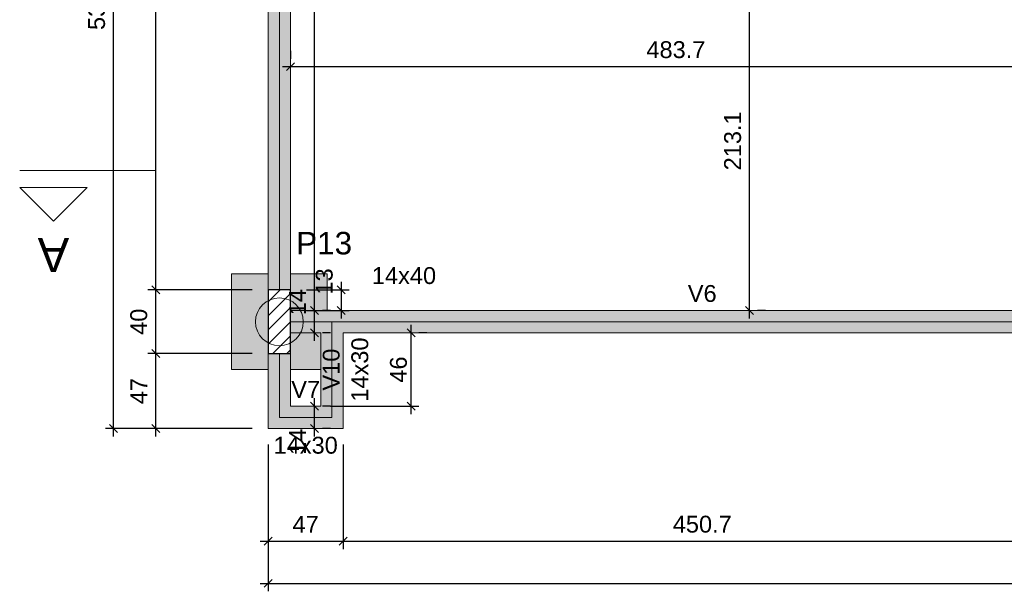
# Model space of a CAD drawing. Header units: millimetres. Extents: x 1852 to 2571, y -668 to -390.
# Tile 14 of 84: x 2205.49 to 2217.84, y -639.8 to -632.63. Entities that reach past the tile are written whole.
import ezdxf

# ---------------------------------------------------------------- set-up
doc = ezdxf.new("R2010")
doc.units = ezdxf.units.MM
doc.linetypes.add('DASHDOT', pattern=[25.4, 12.7, -6.35, 0, -6.35])
doc.linetypes.add('DOT', pattern=[6.35, 0, -6.35])
for name, color, linetype, lineweight in [('FO-Cortes', 9, 'DASHDOT', 5), ('FO-Cotas', 5, 'Continuous', 5), ('FO-Eixos', 5, 'Continuous', 5), ('FO-Estacas dos blocos', 1, 'Continuous', 20), ('FO-Hachura dos blocos', 43, 'Continuous', 5), ('FO-Hachura pilar que passa', 19, 'Continuous', 5), ('FO-Hachura viga', 43, 'Continuous', 5), ('FO-Pilares', 4, 'Continuous', 30), ('FO-Seção das fundações', 9, 'Continuous', 5), ('FO-Textos das vigas', 7, 'Continuous', 5), ('FO-Textos dos pilares', 7, 'Continuous', 5), ('FO-Vigas', 1, 'Continuous', 20)]:
    doc.layers.add(name, color=color, linetype=linetype, lineweight=lineweight)
doc.styles.add('ARIAL', font='arial.ttf')
doc.styles.get("Standard").update_dxf_attribs({"font": 'arial.ttf'})
doc.dimstyles.new('UM_50.000000', dxfattribs={"dimtxt": 0.18, "dimasz": 0.1, "dimexe": 0.1, "dimexo": 0.2, "dimgap": 0, "dimtad": 1, "dimtih": 1, "dimtoh": 1, "dimdec": 1, "dimlfac": 50, "dimzin": 0, "dimdsep": 46, "dimtxsty": 'Standard', "dimcen": 0.09, "dimdle": 0.1, "dimadec": 1, "dimazin": 2, "dimtfac": 1, "dimtdec": 4, "dimtofl": 0, "dimtmove": 0, "dimatfit": 3, "dimfxl": 1, "dimtolj": 1, "dimarcsym": 0})

# ---------------------------------------------------------------- blocks, each defined once
blk = doc.blocks.new('_Oblique')
at = {"color": 0, "linetype": 'ByBlock', "lineweight": -2}
blk.add_line((-0.5, -0.5), (0.5, 0.5), dxfattribs=at)
blk = doc.blocks.new('*D49')
at = {"layer": 'FO-Cotas', "color": 0, "lineweight": -2, "transparency": 16777216}
for p, q in [((2208.607, -637.962), (2208.607, -639.274)), ((2209.547, -637.962), (2209.547, -639.274)), ((2208.507, -639.174), (2209.647, -639.174))]:
    blk.add_line(p, q, dxfattribs=at)
at = {"layer": 'FO-Cotas', "color": 0, "lineweight": -2, "transparency": 16777216, "xscale": 0.1, "yscale": 0.1, "zscale": 0.1, "rotation": 180}
blk.add_blockref('_Oblique', (2208.607, -639.174), dxfattribs=at)
at = {"layer": 'FO-Cotas', "color": 0, "lineweight": -2, "transparency": 16777216, "xscale": 0.1, "yscale": 0.1, "zscale": 0.1}
blk.add_blockref('_Oblique', (2209.547, -639.174), dxfattribs=at)
at = {"layer": 'FO-Cotas', "color": 7, "transparency": 16777216, "insert": (2209.077, -638.963), "char_height": 0.2118, "attachment_point": 5, "rotation": 0.0057, "style": 'ARIAL'}
blk.add_mtext('\\A1;47', dxfattribs=at)
blk = doc.blocks.new('*D50')
at = {"layer": 'FO-Cotas', "color": 0, "lineweight": -2, "transparency": 16777216}
for p, q in [((2218.56, -636.762), (2218.56, -639.274)), ((2209.547, -637.962), (2209.547, -639.274)), ((2209.447, -639.174), (2218.66, -639.174))]:
    blk.add_line(p, q, dxfattribs=at)
at = {"layer": 'FO-Cotas', "color": 0, "lineweight": -2, "transparency": 16777216, "xscale": 0.1, "yscale": 0.1, "zscale": 0.1, "rotation": 180}
blk.add_blockref('_Oblique', (2209.547, -639.174), dxfattribs=at)
at = {"layer": 'FO-Cotas', "color": 0, "lineweight": -2, "transparency": 16777216, "xscale": 0.1, "yscale": 0.1, "zscale": 0.1}
blk.add_blockref('_Oblique', (2218.56, -639.174), dxfattribs=at)
at = {"layer": 'FO-Cotas', "color": 7, "transparency": 16777216, "insert": (2214.054, -638.963), "char_height": 0.2118, "attachment_point": 5, "rotation": 0.0057, "style": 'ARIAL'}
blk.add_mtext('\\A1;450.7', dxfattribs=at)
blk = doc.blocks.new('*D58')
at = {"layer": 'FO-Cotas', "color": 0, "lineweight": -2, "transparency": 16777216}
for p, q in [((2208.607, -637.962), (2208.607, -639.804)), ((2245.587, -637.962), (2245.587, -639.804)), ((2208.507, -639.704), (2245.687, -639.704))]:
    blk.add_line(p, q, dxfattribs=at)
at = {"layer": 'FO-Cotas', "color": 0, "lineweight": -2, "transparency": 16777216, "xscale": 0.1, "yscale": 0.1, "zscale": 0.1, "rotation": 180}
blk.add_blockref('_Oblique', (2208.607, -639.704), dxfattribs=at)
at = {"layer": 'FO-Cotas', "color": 0, "lineweight": -2, "transparency": 16777216, "xscale": 0.1, "yscale": 0.1, "zscale": 0.1}
blk.add_blockref('_Oblique', (2245.587, -639.704), dxfattribs=at)
at = {"layer": 'FO-Cotas', "color": 7, "transparency": 16777216, "insert": (2227.097, -639.492), "char_height": 0.2118, "attachment_point": 5, "rotation": 0.0057, "style": 'ARIAL'}
blk.add_mtext('\\A1;1849', dxfattribs=at)
blk = doc.blocks.new('*D59')
at = {"layer": 'FO-Cotas', "color": 0, "lineweight": -2, "transparency": 16777216}
for p, q in [((2207.195, -637.862), (2207.195, -636.722)), ((2208.407, -636.822), (2207.095, -636.822)), ((2208.407, -637.762), (2207.095, -637.762))]:
    blk.add_line(p, q, dxfattribs=at)
at = {"layer": 'FO-Cotas', "color": 0, "lineweight": -2, "transparency": 16777216, "xscale": 0.1, "yscale": 0.1, "zscale": 0.1}
for p, rotation in [((2207.195, -636.822), 90), ((2207.195, -637.762), 270)]:
    blk.add_blockref('_Oblique', p, dxfattribs=dict(at, rotation=rotation))
at = {"layer": 'FO-Cotas', "color": 7, "transparency": 16777216, "insert": (2206.983, -637.292), "char_height": 0.2118, "attachment_point": 5, "rotation": 90, "style": 'ARIAL'}
blk.add_mtext('\\A1;47', dxfattribs=at)
blk = doc.blocks.new('*D60')
at = {"layer": 'FO-Cotas', "color": 0, "lineweight": -2, "transparency": 16777216}
for p, q in [((2207.195, -636.922), (2207.195, -635.922)), ((2208.407, -636.022), (2207.095, -636.022)), ((2208.407, -636.822), (2207.095, -636.822))]:
    blk.add_line(p, q, dxfattribs=at)
at = {"layer": 'FO-Cotas', "color": 0, "lineweight": -2, "transparency": 16777216, "xscale": 0.1, "yscale": 0.1, "zscale": 0.1}
for p, rotation in [((2207.195, -636.022), 90), ((2207.195, -636.822), 270)]:
    blk.add_blockref('_Oblique', p, dxfattribs=dict(at, rotation=rotation))
at = {"layer": 'FO-Cotas', "color": 7, "transparency": 16777216, "insert": (2206.983, -636.422), "char_height": 0.2118, "attachment_point": 5, "rotation": 90, "style": 'ARIAL'}
blk.add_mtext('\\A1;40', dxfattribs=at)
blk = doc.blocks.new('*D61')
at = {"layer": 'FO-Cotas', "color": 0, "lineweight": -2, "transparency": 16777216}
for p, q in [((2207.195, -636.122), (2207.195, -627.52)), ((2208.407, -627.62), (2207.095, -627.62)), ((2208.407, -636.022), (2207.095, -636.022))]:
    blk.add_line(p, q, dxfattribs=at)
at = {"layer": 'FO-Cotas', "color": 0, "lineweight": -2, "transparency": 16777216, "xscale": 0.1, "yscale": 0.1, "zscale": 0.1}
for p, rotation in [((2207.195, -627.62), 90), ((2207.195, -636.022), 270)]:
    blk.add_blockref('_Oblique', p, dxfattribs=dict(at, rotation=rotation))
at = {"layer": 'FO-Cotas', "color": 7, "transparency": 16777216, "insert": (2206.983, -631.821), "char_height": 0.2118, "attachment_point": 5, "rotation": 90, "style": 'ARIAL'}
blk.add_mtext('\\A1;420.1', dxfattribs=at)
blk = doc.blocks.new('*D63')
at = {"layer": 'FO-Cotas', "color": 0, "lineweight": -2, "transparency": 16777216}
for p, q in [((2206.665, -637.862), (2206.665, -626.92)), ((2208.407, -627.02), (2206.565, -627.02)), ((2208.407, -637.762), (2206.565, -637.762))]:
    blk.add_line(p, q, dxfattribs=at)
at = {"layer": 'FO-Cotas', "color": 0, "lineweight": -2, "transparency": 16777216, "xscale": 0.1, "yscale": 0.1, "zscale": 0.1}
for p, rotation in [((2206.665, -627.02), 90), ((2206.665, -637.762), 270)]:
    blk.add_blockref('_Oblique', p, dxfattribs=dict(at, rotation=rotation))
at = {"layer": 'FO-Cotas', "color": 7, "transparency": 16777216, "insert": (2206.454, -632.391), "char_height": 0.2118, "attachment_point": 5, "rotation": 90, "style": 'ARIAL'}
blk.add_mtext('\\A1;537.1', dxfattribs=at)
blk = doc.blocks.new('*D69')
at = {"layer": 'FO-Cotas', "color": 0, "lineweight": -2, "transparency": 16777216}
for p, q in [((2208.887, -633.021), (2208.887, -633.121)), ((2218.56, -633.021), (2218.56, -633.121)), ((2208.787, -633.221), (2218.66, -633.221))]:
    blk.add_line(p, q, dxfattribs=at)
at = {"layer": 'FO-Cotas', "color": 0, "lineweight": -2, "transparency": 16777216, "xscale": 0.1, "yscale": 0.1, "zscale": 0.1, "rotation": 180}
blk.add_blockref('_Oblique', (2208.887, -633.221), dxfattribs=at)
at = {"layer": 'FO-Cotas', "color": 0, "lineweight": -2, "transparency": 16777216, "xscale": 0.1, "yscale": 0.1, "zscale": 0.1}
blk.add_blockref('_Oblique', (2218.56, -633.221), dxfattribs=at)
at = {"layer": 'FO-Cotas', "color": 7, "transparency": 16777216, "insert": (2213.723, -633.009), "char_height": 0.2118, "attachment_point": 5, "rotation": 0.0057, "style": 'ARIAL'}
blk.add_mtext('\\A1;483.7', dxfattribs=at)
blk = doc.blocks.new('*D81')
at = {"layer": 'FO-Cotas', "color": 0, "lineweight": -2, "transparency": 16777216}
for p, q in [((2209.187, -637.862), (2209.187, -637.382)), ((2209.387, -637.482), (2209.287, -637.482)), ((2209.387, -637.762), (2209.287, -637.762))]:
    blk.add_line(p, q, dxfattribs=at)
at = {"layer": 'FO-Cotas', "color": 0, "lineweight": -2, "transparency": 16777216, "xscale": 0.1, "yscale": 0.1, "zscale": 0.1}
for p, rotation in [((2209.187, -637.482), 90), ((2209.187, -637.762), 270)]:
    blk.add_blockref('_Oblique', p, dxfattribs=dict(at, rotation=rotation))
at = {"layer": 'FO-Cotas', "color": 7, "transparency": 16777216, "insert": (2208.975, -637.927), "char_height": 0.2118, "attachment_point": 5, "rotation": 90, "style": 'ARIAL'}
blk.add_mtext('\\A1;14', dxfattribs=at)
blk = doc.blocks.new('*D82')
at = {"layer": 'FO-Cotas', "color": 0, "lineweight": -2, "transparency": 16777216}
for p, q in [((2210.399, -637.582), (2210.399, -636.462)), ((2210.599, -636.562), (2210.499, -636.562)), ((2209.387, -637.482), (2210.499, -637.482))]:
    blk.add_line(p, q, dxfattribs=at)
at = {"layer": 'FO-Cotas', "color": 0, "lineweight": -2, "transparency": 16777216, "xscale": 0.1, "yscale": 0.1, "zscale": 0.1}
for p, rotation in [((2210.399, -636.562), 90), ((2210.399, -637.482), 270)]:
    blk.add_blockref('_Oblique', p, dxfattribs=dict(at, rotation=rotation))
at = {"layer": 'FO-Cotas', "color": 7, "transparency": 16777216, "insert": (2210.242, -637.022), "char_height": 0.2118, "attachment_point": 5, "rotation": 90, "style": 'ARIAL'}
blk.add_mtext('\\A1;46', dxfattribs=at)
blk = doc.blocks.new('*D83')
at = {"layer": 'FO-Cotas', "color": 0, "lineweight": -2, "transparency": 16777216}
for p, q in [((2209.187, -636.662), (2209.187, -636.182)), ((2209.387, -636.282), (2209.287, -636.282)), ((2209.387, -636.562), (2209.287, -636.562))]:
    blk.add_line(p, q, dxfattribs=at)
at = {"layer": 'FO-Cotas', "color": 0, "lineweight": -2, "transparency": 16777216, "xscale": 0.1, "yscale": 0.1, "zscale": 0.1}
for p, rotation in [((2209.187, -636.282), 90), ((2209.187, -636.562), 270)]:
    blk.add_blockref('_Oblique', p, dxfattribs=dict(at, rotation=rotation))
at = {"layer": 'FO-Cotas', "color": 7, "transparency": 16777216, "insert": (2208.975, -636.176), "char_height": 0.2118, "attachment_point": 5, "rotation": 90, "style": 'ARIAL'}
blk.add_mtext('\\A1;14', dxfattribs=at)
blk = doc.blocks.new('*D84')
at = {"layer": 'FO-Cotas', "color": 0, "lineweight": -2, "transparency": 16777216}
for p, q in [((2209.187, -636.382), (2209.187, -627.2)), ((2209.387, -627.3), (2209.287, -627.3)), ((2209.387, -636.282), (2209.287, -636.282))]:
    blk.add_line(p, q, dxfattribs=at)
at = {"layer": 'FO-Cotas', "color": 0, "lineweight": -2, "transparency": 16777216, "xscale": 0.1, "yscale": 0.1, "zscale": 0.1}
for p, rotation in [((2209.187, -627.3), 90), ((2209.187, -636.282), 270)]:
    blk.add_blockref('_Oblique', p, dxfattribs=dict(at, rotation=rotation))
at = {"layer": 'FO-Cotas', "color": 7, "transparency": 16777216, "insert": (2208.975, -631.791), "char_height": 0.2118, "attachment_point": 5, "rotation": 90, "style": 'ARIAL'}
blk.add_mtext('\\A1;449.1', dxfattribs=at)
blk = doc.blocks.new('*D86')
at = {"layer": 'FO-Cotas', "color": 0, "lineweight": -2, "transparency": 16777216}
for p, q in [((2214.648, -636.382), (2214.648, -631.921)), ((2214.848, -632.021), (2214.748, -632.021)), ((2214.848, -636.282), (2214.748, -636.282))]:
    blk.add_line(p, q, dxfattribs=at)
at = {"layer": 'FO-Cotas', "color": 0, "lineweight": -2, "transparency": 16777216, "xscale": 0.1, "yscale": 0.1, "zscale": 0.1}
for p, rotation in [((2214.648, -632.021), 90), ((2214.648, -636.282), 270)]:
    blk.add_blockref('_Oblique', p, dxfattribs=dict(at, rotation=rotation))
at = {"layer": 'FO-Cotas', "color": 7, "transparency": 16777216, "insert": (2214.436, -634.152), "char_height": 0.2118, "attachment_point": 5, "rotation": 90, "style": 'ARIAL'}
blk.add_mtext('\\A1;213.1', dxfattribs=at)
blk = doc.blocks.new('*D97')
at = {"layer": 'FO-Cotas', "color": 0, "lineweight": -2, "transparency": 16777216}
for p, q in [((2209.522, -635.922), (2209.522, -636.382)), ((2209.087, -636.022), (2209.622, -636.022)), ((2209.087, -636.282), (2209.622, -636.282))]:
    blk.add_line(p, q, dxfattribs=at)
at = {"layer": 'FO-Cotas', "color": 0, "lineweight": -2, "transparency": 16777216, "xscale": 0.1, "yscale": 0.1, "zscale": 0.1}
for p, rotation in [((2209.522, -636.022), 90), ((2209.522, -636.282), 270)]:
    blk.add_blockref('_Oblique', p, dxfattribs=dict(at, rotation=rotation))
at = {"layer": 'FO-Cotas', "color": 7, "transparency": 16777216, "insert": (2209.311, -635.916), "char_height": 0.2118, "attachment_point": 5, "rotation": 90, "style": 'ARIAL'}
blk.add_mtext('\\A1;13', dxfattribs=at)

msp = doc.modelspace()

# ---------------------------------------------------------------- hatches: boundary and pattern name
at = {"layer": 'FO-Estacas dos blocos', "linetype": 'Continuous'}
h = msp.add_hatch(color=256, dxfattribs=at)
h.paths.add_polyline_path([(2208.4571, -636.4997), (2208.4871, -636.572), (2208.5348, -636.6342), (2208.5969, -636.6819), (2208.6693, -636.7118), (2208.7469, -636.722), (2208.8246, -636.7118), (2208.8969, -636.6819), (2208.9591, -636.6342), (2209.0067, -636.572), (2209.0367, -636.4997), (2209.0469, -636.422), (2209.0367, -636.3444), (2209.0067, -636.272), (2208.9591, -636.2099), (2208.8969, -636.1622), (2208.8246, -636.1323), (2208.7469, -636.122), (2208.6693, -636.1323), (2208.5969, -636.1622), (2208.5348, -636.2099), (2208.4871, -636.272), (2208.4571, -636.3444), (2208.4469, -636.422), (2208.4571, -636.4997)])
h.paths.add_polyline_path([(2208.8246, -636.7118), (2208.8869, -636.686), (2208.8869, -636.1581), (2208.8246, -636.1323), (2208.7469, -636.122), (2208.6693, -636.1323), (2208.6069, -636.1581), (2208.6069, -636.686), (2208.6693, -636.7118), (2208.7469, -636.722), (2208.8246, -636.7118)], flags=0)
h.paths.add_polyline_path([(2209.0367, -636.4997), (2209.0469, -636.422), (2209.0367, -636.3444), (2209.0109, -636.282), (2208.8869, -636.282), (2208.8869, -636.562), (2209.0109, -636.562), (2209.0367, -636.4997)], flags=0)
at = {"layer": 'FO-Hachura dos blocos', "linetype": 'Continuous'}
h = msp.add_hatch(color=256, dxfattribs=at)
h.paths.add_polyline_path([(2209.3469, -637.022), (2209.3469, -635.822), (2208.1469, -635.822), (2208.1469, -637.022), (2209.3469, -637.022)])
h.paths.add_polyline_path([(2208.8869, -635.822), (2208.6069, -635.822), (2208.6069, -636.022), (2208.8869, -636.022), (2208.8869, -635.822)], flags=0)
h.paths.add_polyline_path([(2208.8969, -636.6819), (2208.9591, -636.6342), (2209.0067, -636.572), (2209.0109, -636.562), (2209.2671, -636.562), (2209.3469, -636.4822), (2209.3469, -636.282), (2209.0109, -636.282), (2209.0067, -636.272), (2208.9591, -636.2099), (2208.8969, -636.1622), (2208.8869, -636.1581), (2208.8869, -636.022), (2208.6069, -636.022), (2208.6069, -636.1581), (2208.5969, -636.1622), (2208.5348, -636.2099), (2208.4871, -636.272), (2208.4571, -636.3444), (2208.4469, -636.422), (2208.4571, -636.4997), (2208.4871, -636.572), (2208.5348, -636.6342), (2208.5969, -636.6819), (2208.6069, -636.686), (2208.6069, -636.822), (2208.6069, -636.822), (2208.6069, -637.022), (2208.8869, -637.022), (2208.8869, -636.686), (2208.8969, -636.6819)], flags=0)
h.paths.add_polyline_path([(2209.3469, -636.4822), (2209.2671, -636.562), (2209.2671, -637.022), (2209.3469, -637.022), (2209.3469, -636.4822)], flags=0)
at = {"layer": 'FO-Hachura pilar que passa', "linetype": 'Continuous'}
h = msp.add_hatch(dxfattribs=at)
h.set_pattern_fill('ANSI31', color=256, style=0)
h.set_pattern_definition([(45, (2208.57693, -637.79245), (-0.088388, 0.088388), [])])
h.paths.add_polyline_path([(2208.8869, -636.022), (2208.7469, -636.022), (2208.6069, -636.022), (2208.6069, -636.422), (2208.6069, -636.822), (2208.7469, -636.822), (2208.8869, -636.822), (2208.8869, -636.422)])
at = {"layer": 'FO-Hachura viga', "linetype": 'Continuous'}
for points in [[(2208.8869, -627.6196), (2208.8869, -627.6196), (2208.6069, -627.6196), (2208.6069, -636.022), (2208.8869, -636.022), (2208.8869, -627.6196)], [(2209.4071, -636.422), (2209.4071, -636.422), (2209.4071, -636.282), (2208.8869, -636.282), (2208.8869, -636.562), (2209.2671, -636.562), (2209.4071, -636.422)], [(2218.5603, -636.282), (2218.5603, -636.282), (2209.4071, -636.282), (2209.4071, -636.422), (2209.5471, -636.562), (2218.5603, -636.562), (2218.5603, -636.282)], [(2209.5471, -636.562), (2209.5471, -636.562), (2209.4071, -636.422), (2209.2671, -636.562), (2209.2671, -637.4824), (2209.5471, -637.7624), (2209.5471, -636.562)], [(2208.8869, -637.4824), (2208.8869, -637.4824), (2208.8869, -636.822), (2208.6069, -636.822), (2208.6069, -637.7624), (2208.8869, -637.4824)], [(2209.2671, -637.4824), (2209.2671, -637.4824), (2208.8869, -637.4824), (2208.6069, -637.7624), (2209.5471, -637.7624), (2209.2671, -637.4824)]]:
    msp.add_hatch(color=256, dxfattribs=at).paths.add_polyline_path(points)

# ---------------------------------------------------------------- linework, layer by layer
at = {"layer": 'FO-Cortes', "ltscale": 0.2}
msp.add_line((2205.488, -634.5248), (2207.1824, -634.5248), dxfattribs=at)
at = {"layer": 'FO-Cortes', "linetype": 'Continuous'}
msp.add_lwpolyline([(2205.488, -634.7366), (2206.3352, -634.7366), (2205.9116, -635.1602), (2205.488, -634.7366)], close=True, dxfattribs=at)
at = {"layer": 'FO-Eixos'}
for p, q in [((2208.7469, -636.022), (2208.7469, -627.6196)), ((2208.8869, -636.422), (2209.4071, -636.422)), ((2209.4071, -636.422), (2218.5603, -636.422)), ((2209.4071, -637.6224), (2209.4071, -636.422)), ((2208.7469, -637.6224), (2208.7469, -636.822)), ((2208.7469, -637.6224), (2209.4071, -637.6224))]:
    msp.add_line(p, q, dxfattribs=at)
at = {"layer": 'FO-Estacas dos blocos'}
msp.add_circle((2208.7469, -636.422), 0.3, dxfattribs=at)
at = {"layer": 'FO-Pilares'}
msp.add_lwpolyline([(2208.8869, -636.022), (2208.7469, -636.022), (2208.6069, -636.022), (2208.6069, -636.422), (2208.6069, -636.822), (2208.7469, -636.822), (2208.8869, -636.822), (2208.8869, -636.422), (2208.8869, -636.022)], close=True, dxfattribs=at)
at = {"layer": 'FO-Seção das fundações'}
for points in [[(2208.1469, -635.822), (2208.1469, -637.022)], [(2208.1469, -635.822), (2208.6069, -635.822)], [(2208.8869, -635.822), (2209.3469, -635.822)], [(2209.3469, -636.282), (2209.3469, -635.822)], [(2208.6069, -637.022), (2208.1469, -637.022)], [(2209.2671, -637.022), (2208.8869, -637.022)]]:
    msp.add_lwpolyline(points, dxfattribs=at)
at = {"layer": 'FO-Vigas'}
for p, q in [((2208.6069, -636.022), (2208.6069, -627.6196)), ((2208.8869, -636.022), (2208.8869, -627.6196)), ((2208.8869, -636.282), (2209.4071, -636.282)), ((2209.4071, -636.282), (2218.5603, -636.282)), ((2208.8869, -636.562), (2209.2671, -636.562)), ((2209.2671, -637.4824), (2209.2671, -636.562)), ((2209.5471, -636.562), (2218.5603, -636.562)), ((2209.5471, -637.7624), (2209.5471, -636.562)), ((2208.6069, -637.7624), (2208.6069, -636.822)), ((2208.8869, -637.4824), (2208.8869, -636.822)), ((2208.8869, -637.4824), (2209.2671, -637.4824)), ((2208.6069, -637.7624), (2209.5471, -637.7624))]:
    msp.add_line(p, q, dxfattribs=at)

# ---------------------------------------------------------------- texts
at = {"layer": 'FO-Cortes', "linetype": 'DOT', "ltscale": 0.2, "insert": (2205.9116, -635.372), "char_height": 0.4236, "width": 0.791781, "attachment_point": 8, "rotation": 180, "line_spacing_factor": 0.798, "style": 'ARIAL'}
msp.add_mtext('A', dxfattribs=at)
at = {"layer": 'FO-Textos das vigas', "char_height": 0.2118, "attachment_point": 8, "line_spacing_factor": 0.798, "style": 'ARIAL'}
for s, insert, width in [('V6', (2214.0537, -636.1761), 0.733117), ('V7', (2209.077, -637.3765), 0.733117), ('14x30', (2209.077, -638.0801), 1.626877)]:
    msp.add_mtext(s, dxfattribs=dict(at, insert=insert, width=width))
at = {"layer": 'FO-Textos das vigas', "char_height": 0.2118, "attachment_point": 8, "rotation": 90, "line_spacing_factor": 0.798, "style": 'ARIAL'}
for s, insert, width in [('14x30', (2209.8648, -637.0222), 1.626877), ('V10', (2209.5057, -637.0222), 1.066086)]:
    msp.add_mtext(s, dxfattribs=dict(at, insert=insert, width=width))
at = {"layer": 'FO-Textos dos pilares', "attachment_point": 7, "line_spacing_factor": 0.798, "style": 'ARIAL'}
for s, insert, char_height, width in [('P13', (2208.9575, -635.5808), 0.2824, 1.406326), ('14x40', (2209.9076, -635.9514), 0.2118, 1.626877)]:
    msp.add_mtext(s, dxfattribs=dict(at, insert=insert, char_height=char_height, width=width))

# ---------------------------------------------------------------- dimensions: what is measured, and where the dimension line sits
at = {"layer": 'FO-Cotas'}
for base, p1, p2, override, picture, middle in [((2206.6654, -627.0196), (2208.6069, -637.7624), (2208.6069, -627.0196), {"dimtxt": 0.2118, "dimasz": 0.1, "dimexe": 0.1, "dimexo": 0.2, "dimtad": 1, "dimtih": 0, "dimtoh": 0, "dimdec": 1, "dimlfac": 50, "dimzin": 8, "dimtxsty": 'ARIAL', "dimblk": 'Oblique', "dimblk1": 'Oblique', "dimblk2": 'Oblique', "dimsah": 1, "dimdle": 0.1, "dimse1": 0, "dimse2": 0, "dimclrt": 7, "dimadec": 1, "dimazin": 3, "dimtmove": 2, "dimldrblk": 'Oblique'}, '*D63', (2206.4536, -632.391)), ((2209.1869, -627.2996), (2209.1869, -636.282), (2209.1869, -627.2996), {"dimtxt": 0.2118, "dimasz": 0.1, "dimexe": 0.1, "dimexo": 0.2, "dimtad": 1, "dimtih": 0, "dimtoh": 0, "dimdec": 1, "dimlfac": 50, "dimzin": 8, "dimtxsty": 'ARIAL', "dimblk": 'Oblique', "dimblk1": 'Oblique', "dimblk2": 'Oblique', "dimsah": 1, "dimdle": 0.1, "dimse1": 0, "dimse2": 0, "dimclrt": 7, "dimadec": 1, "dimazin": 3, "dimtmove": 2, "dimldrblk": 'Oblique'}, '*D84', (2208.9751, -631.7908)), ((2207.1949, -627.6196), (2208.6069, -636.022), (2208.6069, -627.6196), {"dimtxt": 0.2118, "dimasz": 0.1, "dimexe": 0.1, "dimexo": 0.2, "dimtad": 1, "dimtih": 0, "dimtoh": 0, "dimdec": 1, "dimlfac": 50, "dimzin": 8, "dimtxsty": 'ARIAL', "dimblk": 'Oblique', "dimblk1": 'Oblique', "dimblk2": 'Oblique', "dimsah": 1, "dimdle": 0.1, "dimse1": 0, "dimse2": 0, "dimclrt": 7, "dimadec": 1, "dimazin": 3, "dimtmove": 2, "dimldrblk": 'Oblique'}, '*D61', (2206.9831, -631.8208)), ((2214.6479266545, -632.0210462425), (2214.6479266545, -636.2820462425), (2214.6479266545, -632.0210462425), {"dimtxt": 0.2118, "dimasz": 0.1, "dimexe": 0.1, "dimexo": 0.2, "dimtad": 1, "dimtih": 0, "dimtoh": 0, "dimdec": 1, "dimlfac": 50, "dimzin": 8, "dimtxsty": 'ARIAL', "dimblk": 'Oblique', "dimblk1": 'Oblique', "dimblk2": 'Oblique', "dimsah": 1, "dimdle": 0.1, "dimse1": 0, "dimse2": 0, "dimclrt": 7, "dimadec": 1, "dimazin": 3, "dimtmove": 2, "dimldrblk": 'Oblique'}, '*D86', (2214.4361266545, -634.1515462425)), ((2209.5223, -636.282), (2208.8869, -636.022), (2208.8869, -636.282), {"dimtxt": 0.2118, "dimasz": 0.1, "dimexe": 0.1, "dimexo": 0.2, "dimtad": 1, "dimtih": 0, "dimtoh": 0, "dimdec": 1, "dimlfac": 50, "dimzin": 8, "dimtxsty": 'ARIAL', "dimblk": 'Oblique', "dimblk1": 'Oblique', "dimblk2": 'Oblique', "dimsah": 1, "dimdle": 0.1, "dimse1": 0, "dimse2": 0, "dimclrt": 7, "dimadec": 1, "dimazin": 3, "dimtmove": 2, "dimldrblk": 'Oblique'}, '*D97', (2209.3105, -635.9161)), ((2207.1949, -636.022), (2208.6069, -636.822), (2208.6069, -636.022), {"dimtxt": 0.2118, "dimasz": 0.1, "dimexe": 0.1, "dimexo": 0.2, "dimtad": 1, "dimtih": 0, "dimtoh": 0, "dimdec": 1, "dimlfac": 50, "dimzin": 8, "dimtxsty": 'ARIAL', "dimblk": 'Oblique', "dimblk1": 'Oblique', "dimblk2": 'Oblique', "dimsah": 1, "dimdle": 0.1, "dimse1": 0, "dimse2": 0, "dimclrt": 7, "dimadec": 1, "dimazin": 3, "dimtmove": 2, "dimldrblk": 'Oblique'}, '*D60', (2206.9831, -636.422)), ((2209.1869, -636.282), (2209.1869, -636.562), (2209.1869, -636.282), {"dimtxt": 0.2118, "dimasz": 0.1, "dimexe": 0.1, "dimexo": 0.2, "dimtad": 1, "dimtih": 0, "dimtoh": 0, "dimdec": 1, "dimlfac": 50, "dimzin": 8, "dimtxsty": 'ARIAL', "dimblk": 'Oblique', "dimblk1": 'Oblique', "dimblk2": 'Oblique', "dimsah": 1, "dimdle": 0.1, "dimse1": 0, "dimse2": 0, "dimclrt": 7, "dimadec": 1, "dimazin": 3, "dimtmove": 2, "dimldrblk": 'Oblique'}, '*D83', (2208.9751, -636.1761)), ((2210.3986, -636.562), (2209.1869, -637.4824), (2210.3986, -636.562), {"dimtxt": 0.2118, "dimtih": 0, "dimtoh": 0, "dimzin": 8, "dimtxsty": 'ARIAL', "dimblk": 'Oblique', "dimblk1": 'Oblique', "dimblk2": 'Oblique', "dimsah": 1, "dimclrt": 7, "dimazin": 3, "dimtmove": 2, "dimldrblk": 'Oblique'}, '*D82', (2210.2418, -637.0222)), ((2207.1949, -636.822), (2208.6069, -637.7624), (2208.6069, -636.822), {"dimtxt": 0.2118, "dimasz": 0.1, "dimexe": 0.1, "dimexo": 0.2, "dimtad": 1, "dimtih": 0, "dimtoh": 0, "dimdec": 1, "dimlfac": 50, "dimzin": 8, "dimtxsty": 'ARIAL', "dimblk": 'Oblique', "dimblk1": 'Oblique', "dimblk2": 'Oblique', "dimsah": 1, "dimdle": 0.1, "dimse1": 0, "dimse2": 0, "dimclrt": 7, "dimadec": 1, "dimazin": 3, "dimtmove": 2, "dimldrblk": 'Oblique'}, '*D59', (2206.9831, -637.2922)), ((2209.1869, -637.4824), (2209.1869, -637.7624), (2209.1869, -637.4824), {"dimtxt": 0.2118, "dimasz": 0.1, "dimexe": 0.1, "dimexo": 0.2, "dimtad": 1, "dimtih": 0, "dimtoh": 0, "dimdec": 1, "dimlfac": 50, "dimzin": 8, "dimtxsty": 'ARIAL', "dimblk": 'Oblique', "dimblk1": 'Oblique', "dimblk2": 'Oblique', "dimsah": 1, "dimdle": 0.1, "dimse1": 0, "dimse2": 0, "dimclrt": 7, "dimadec": 1, "dimazin": 3, "dimtmove": 2, "dimldrblk": 'Oblique'}, '*D81', (2208.9751, -637.9274))]:
    dim = msp.add_linear_dim(base=base, p1=p1, p2=p2, angle=90, dimstyle='UM_50.000000', override=override, dxfattribs=at)
    dim.commit()
    dim.dimension.update_dxf_attribs({"geometry": picture, "text_midpoint": middle, "dimtype": 160, "text_rotation": 90})
for base, p1, p2, picture, middle, turn in [((2218.5599266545, -633.2210462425), (2208.8869266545, -633.2210462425), (2218.5599266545, -633.2210462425), '*D69', (2213.7234266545, -633.0092462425), 0.005729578), ((2218.5603, -639.1744), (2209.5471, -637.7624), (2218.5603, -636.562), '*D50', (2214.0537, -638.9626), 0.00573), ((2209.5471, -639.1744), (2208.6069, -637.7624), (2209.5471, -637.7624), '*D49', (2209.077, -638.9626), 0.00573), ((2245.5869, -639.7039), (2208.6069, -637.7624), (2245.5869, -637.7624), '*D58', (2227.0969, -639.4921), 0.00573)]:
    dim = msp.add_linear_dim(base=base, p1=p1, p2=p2, dimstyle='UM_50.000000', override={"dimtxt": 0.2118, "dimasz": 0.1, "dimexe": 0.1, "dimexo": 0.2, "dimtad": 1, "dimtih": 0, "dimtoh": 0, "dimdec": 1, "dimlfac": 50, "dimzin": 8, "dimtxsty": 'ARIAL', "dimblk": 'Oblique', "dimblk1": 'Oblique', "dimblk2": 'Oblique', "dimsah": 1, "dimdle": 0.1, "dimse1": 0, "dimse2": 0, "dimclrt": 7, "dimadec": 1, "dimazin": 3, "dimtmove": 2, "dimldrblk": 'Oblique'}, dxfattribs=at)
    dim.commit()
    dim.dimension.update_dxf_attribs({"geometry": picture, "text_midpoint": middle, "dimtype": 160, "text_rotation": turn})

doc.saveas('drawing.dxf')
